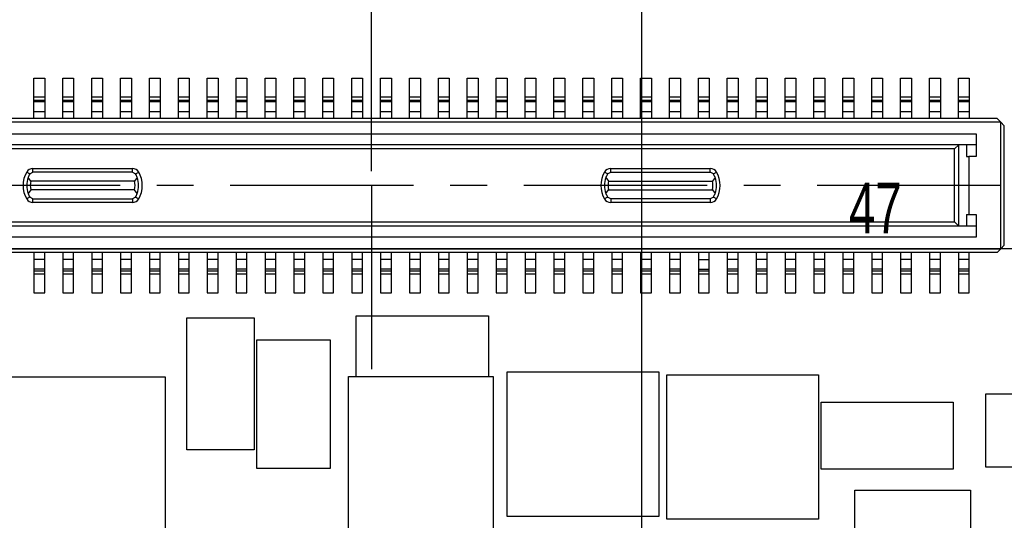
# Model space of a CAD drawing. Extents: x 5 to 415, y 5 to 292.
# Tile 30 of 33: x 200 to 268, y 193 to 227. Entities that reach past the tile are written whole.
import ezdxf
from ezdxf.enums import TextEntityAlignment as Align

# ---------------------------------------------------------------- set-up
doc = ezdxf.new("R2010")
doc.units = 0
doc.linetypes.add('CENTERX2', pattern=[20.32, 12.7, -2.54, 2.54, -2.54])
doc.layers.get('0').update_dxf_attribs({"linetype": 'CONTINUOUS'})
doc.dimstyles.new('SLDDIMSTYLE2', dxfattribs={"dimtxt": 3.5, "dimasz": 3.302, "dimexe": 0, "dimexo": 0.0625, "dimgap": 0.875, "dimtad": 1, "dimlfac": 0.2, "dimrnd": 1e-09, "dimzin": 12, "dimsah": 1, "dimcen": 0.09, "dimazin": 3, "dimtol": 1, "dimtp": 0.025, "dimtm": 0.025, "dimtfac": 1, "dimtofl": 0, "dimtmove": 0, "dimatfit": 3})
doc.dimstyles.new('SLDDIMSTYLE3', dxfattribs={"dimtxt": 3.5, "dimasz": 3.302, "dimexe": 0, "dimexo": 0.0625, "dimgap": 0.875, "dimtad": 1, "dimlfac": 0.2, "dimrnd": 1e-09, "dimzin": 12, "dimsah": 1, "dimcen": 0.09, "dimazin": 3, "dimtfac": 1, "dimtofl": 0, "dimtmove": 0, "dimatfit": 3})
doc.dimstyles.new('SLDDIMSTYLE4', dxfattribs={"dimtxt": 3.5, "dimasz": 3.302, "dimexe": 0, "dimexo": 0.0625, "dimgap": 0.875, "dimtad": 1, "dimlfac": 0.2, "dimrnd": 1e-09, "dimzin": 4, "dimsah": 1, "dimcen": 0.09, "dimazin": 3, "dimtfac": 1, "dimtofl": 0, "dimtmove": 0, "dimatfit": 3})

# ---------------------------------------------------------------- blocks, each defined once
blk = doc.blocks.new('_D_4')
at = {"color": 7, "linetype": 'CONTINUOUS'}
for p, q in [((224.624, 216.933), (224.624, 239.599)), ((243.329, 129.159), (243.329, 239.599)), ((243.329, 238.599), (224.624, 238.599)), ((243.329, 238.599), (270.342, 238.599))]:
    blk.add_line(p, q, dxfattribs=at)
for points in [[(224.624, 238.599), (227.926, 238.091), (227.926, 239.107)], [(243.329, 238.599), (240.027, 239.107), (240.027, 238.091)]]:
    blk.add_solid(points, dxfattribs=at)
at = {"color": 7, "linetype": 'CONTINUOUS', "width": 0.7}
for s, height, p in [('+', 1.75, (263.109, 241.321, 0.5)), ('0.025', 1.75, (264.523, 241.321, 0.5)), ('3.741', 3.5, (250.178, 238.599, 0.5)), ('0.025', 1.75, (264.523, 239.058, 0.5)), ('-', 1.75, (263.428, 239.058, 0.5))]:
    blk.add_text(s, height=height, dxfattribs=at).set_placement(p, align=Align.BOTTOM_LEFT)
blk = doc.blocks.new('_D_5')
at = {"color": 7, "linetype": 'CONTINUOUS'}
blk.add_line((139.329, 211.574), (374.329, 211.574), dxfattribs=at)
for points in [[(139.329, 211.574), (142.631, 211.066), (142.631, 212.082)], [(374.329, 211.574), (371.027, 212.082), (371.027, 211.066)]]:
    blk.add_solid(points, dxfattribs=at)
at = {"color": 7, "linetype": 'CONTINUOUS', "width": 0.7}
blk.add_text('47', height=3.5, dxfattribs=at).set_placement((257.674, 211.574, 185.318), align=Align.BOTTOM_LEFT)
blk = doc.blocks.new('_D_9')
at = {"color": 7, "linetype": 'CONTINUOUS'}
for p, q in [((150.329, 225.683), (150.329, 255.77)), ((363.829, 94.183), (363.829, 255.77)), ((150.329, 254.77), (363.829, 254.77))]:
    blk.add_line(p, q, dxfattribs=at)
for points in [[(150.329, 254.77), (153.631, 254.262), (153.631, 255.278)], [(363.829, 254.77), (360.527, 255.278), (360.527, 254.262)]]:
    blk.add_solid(points, dxfattribs=at)
at = {"color": 7, "linetype": 'CONTINUOUS', "width": 0.7}
blk.add_text('42.70', height=3.5, dxfattribs=at).set_placement((251.813, 254.77, 185.318), align=Align.BOTTOM_LEFT)
blk = doc.blocks.new('_D_10')
at = {"color": 7, "linetype": 'CONTINUOUS'}
for p, q in [((151.329, 224.683), (182.411, 224.683)), ((181.411, 224.683), (181.411, 93.183)), ((362.829, 93.183), (180.411, 93.183))]:
    blk.add_line(p, q, dxfattribs=at)
for points in [[(181.411, 224.683), (180.903, 221.381), (181.919, 221.381)], [(181.411, 93.183), (181.919, 96.485), (180.903, 96.485)]]:
    blk.add_solid(points, dxfattribs=at)
at = {"color": 7, "linetype": 'CONTINUOUS', "width": 0.7}
blk.add_text('26.30', height=3.5, rotation=90, dxfattribs=at).set_placement((181.411, 154.646, 185.318), align=Align.BOTTOM_LEFT)

msp = doc.modelspace()

# ---------------------------------------------------------------- linework, layer by layer
at = {"color": 7, "linetype": 'CONTINUOUS'}
for p, q in [((201.249, 223.358), (201.999, 223.358)), ((201.249, 222.058), (201.249, 223.358)), ((201.999, 223.358), (201.999, 222.058)), ((203.249, 223.358), (203.999, 223.358)), ((203.249, 222.058), (203.249, 223.358)), ((203.999, 223.358), (203.999, 222.058)), ((205.249, 223.358), (205.999, 223.358)), ((205.249, 222.058), (205.249, 223.358)), ((205.999, 223.358), (205.999, 222.058)), ((207.249, 223.358), (207.999, 223.358)), ((207.249, 222.058), (207.249, 223.358)), ((207.999, 223.358), (207.999, 222.058)), ((209.249, 223.358), (209.999, 223.358)), ((209.249, 222.058), (209.249, 223.358)), ((209.999, 223.358), (209.999, 222.058)), ((211.249, 223.358), (211.999, 223.358)), ((211.249, 222.058), (211.249, 223.358)), ((211.999, 223.358), (211.999, 222.058)), ((213.249, 223.358), (213.999, 223.358)), ((213.249, 222.058), (213.249, 223.358)), ((213.999, 223.358), (213.999, 222.058)), ((215.249, 223.358), (215.999, 223.358)), ((215.249, 222.058), (215.249, 223.358)), ((215.999, 223.358), (215.999, 222.058)), ((217.249, 223.358), (217.999, 223.358)), ((217.249, 222.058), (217.249, 223.358)), ((217.999, 223.358), (217.999, 222.058)), ((219.249, 223.358), (219.999, 223.358)), ((219.249, 222.058), (219.249, 223.358)), ((219.999, 223.358), (219.999, 222.058)), ((221.249, 223.358), (221.999, 223.358)), ((221.249, 222.058), (221.249, 223.358)), ((221.999, 223.358), (221.999, 222.058)), ((223.249, 223.358), (223.999, 223.358)), ((223.249, 222.058), (223.249, 223.358)), ((223.999, 223.358), (223.999, 222.058)), ((225.249, 223.358), (225.999, 223.358)), ((225.249, 222.058), (225.249, 223.358)), ((225.999, 223.358), (225.999, 222.058)), ((227.249, 223.358), (227.999, 223.358)), ((227.249, 222.058), (227.249, 223.358)), ((227.999, 223.358), (227.999, 222.058)), ((229.249, 223.358), (229.999, 223.358)), ((229.249, 222.058), (229.249, 223.358)), ((229.999, 223.358), (229.999, 222.058)), ((231.249, 223.358), (231.999, 223.358)), ((231.249, 222.058), (231.249, 223.358)), ((231.999, 223.358), (231.999, 222.058)), ((233.249, 223.358), (233.999, 223.358)), ((233.249, 222.058), (233.249, 223.358)), ((233.999, 223.358), (233.999, 222.058)), ((235.249, 223.358), (235.999, 223.358)), ((235.249, 222.058), (235.249, 223.358)), ((235.999, 223.358), (235.999, 222.058)), ((237.249, 223.358), (237.999, 223.358)), ((237.249, 222.058), (237.249, 223.358)), ((237.999, 223.358), (237.999, 222.058)), ((239.249, 223.358), (239.999, 223.358)), ((239.249, 222.058), (239.249, 223.358)), ((239.999, 223.358), (239.999, 222.058)), ((241.249, 223.358), (241.999, 223.358)), ((241.249, 222.058), (241.249, 223.358)), ((241.999, 223.358), (241.999, 222.058)), ((243.249, 223.358), (243.999, 223.358)), ((243.249, 222.058), (243.249, 223.358)), ((243.999, 223.358), (243.999, 222.058)), ((245.249, 223.358), (245.999, 223.358)), ((245.249, 222.058), (245.249, 223.358)), ((245.999, 223.358), (245.999, 222.058)), ((247.249, 223.358), (247.999, 223.358)), ((247.249, 222.058), (247.249, 223.358)), ((247.999, 223.358), (247.999, 222.058)), ((249.249, 223.358), (249.999, 223.358)), ((249.249, 222.058), (249.249, 223.358)), ((249.999, 223.358), (249.999, 222.058)), ((251.249, 223.358), (251.999, 223.358)), ((251.249, 222.058), (251.249, 223.358)), ((251.999, 223.358), (251.999, 222.058)), ((253.249, 223.358), (253.999, 223.358)), ((253.249, 222.058), (253.249, 223.358)), ((253.999, 223.358), (253.999, 222.058)), ((255.249, 223.358), (255.999, 223.358)), ((255.249, 222.058), (255.249, 223.358)), ((255.999, 223.358), (255.999, 222.058)), ((257.249, 223.358), (257.999, 223.358)), ((257.249, 222.058), (257.249, 223.358)), ((257.999, 223.358), (257.999, 222.058)), ((259.249, 223.358), (259.999, 223.358)), ((259.249, 222.058), (259.249, 223.358)), ((259.999, 223.358), (259.999, 222.058)), ((261.249, 223.358), (261.999, 223.358)), ((261.249, 222.058), (261.249, 223.358)), ((261.999, 223.358), (261.999, 222.058)), ((263.249, 223.358), (263.999, 223.358)), ((263.249, 222.058), (263.249, 223.358)), ((263.999, 223.358), (263.999, 222.058)), ((265.249, 223.358), (265.999, 223.358)), ((265.249, 222.058), (265.249, 223.358)), ((265.999, 223.358), (265.999, 222.058)), ((201.249, 222.058), (201.999, 222.058)), ((201.249, 221.838), (201.249, 222.058)), ((201.249, 221.838), (201.999, 221.838)), ((201.249, 221.72), (201.249, 221.838)), ((201.249, 221.058), (201.249, 221.72)), ((201.999, 221.72), (201.249, 221.72)), ((201.999, 222.058), (201.999, 221.838)), ((201.999, 221.838), (201.999, 221.72)), ((201.999, 221.72), (201.999, 221.058)), ((203.249, 222.058), (203.999, 222.058)), ((203.249, 221.838), (203.249, 222.058)), ((203.249, 221.838), (203.999, 221.838)), ((203.249, 221.72), (203.249, 221.838)), ((203.999, 221.72), (203.249, 221.72)), ((203.249, 221.058), (203.249, 221.72)), ((203.999, 222.058), (203.999, 221.838)), ((203.999, 221.838), (203.999, 221.72)), ((203.999, 221.72), (203.999, 221.058)), ((205.249, 222.058), (205.999, 222.058)), ((205.249, 221.838), (205.249, 222.058)), ((205.249, 221.838), (205.999, 221.838)), ((205.249, 221.72), (205.249, 221.838)), ((205.249, 221.058), (205.249, 221.72)), ((205.999, 221.72), (205.249, 221.72)), ((205.999, 222.058), (205.999, 221.838)), ((205.999, 221.838), (205.999, 221.72)), ((205.999, 221.72), (205.999, 221.058)), ((207.249, 222.058), (207.999, 222.058)), ((207.249, 221.838), (207.249, 222.058)), ((207.249, 221.838), (207.999, 221.838)), ((207.249, 221.72), (207.249, 221.838)), ((207.999, 221.72), (207.249, 221.72)), ((207.249, 221.058), (207.249, 221.72)), ((207.999, 222.058), (207.999, 221.838)), ((207.999, 221.838), (207.999, 221.72)), ((207.999, 221.72), (207.999, 221.058)), ((209.249, 222.058), (209.999, 222.058)), ((209.249, 221.838), (209.249, 222.058)), ((209.249, 221.838), (209.999, 221.838)), ((209.249, 221.72), (209.249, 221.838)), ((209.999, 221.72), (209.249, 221.72)), ((209.249, 221.058), (209.249, 221.72)), ((209.999, 222.058), (209.999, 221.838)), ((209.999, 221.838), (209.999, 221.72)), ((209.999, 221.72), (209.999, 221.058)), ((211.249, 222.058), (211.999, 222.058)), ((211.249, 221.838), (211.249, 222.058)), ((211.249, 221.838), (211.999, 221.838)), ((211.249, 221.72), (211.249, 221.838)), ((211.249, 221.058), (211.249, 221.72)), ((211.999, 221.72), (211.249, 221.72)), ((211.999, 222.058), (211.999, 221.838)), ((211.999, 221.838), (211.999, 221.72)), ((211.999, 221.72), (211.999, 221.058)), ((213.249, 222.058), (213.999, 222.058)), ((213.249, 221.838), (213.249, 222.058)), ((213.249, 221.838), (213.999, 221.838)), ((213.249, 221.72), (213.249, 221.838)), ((213.999, 221.72), (213.249, 221.72)), ((213.249, 221.058), (213.249, 221.72)), ((213.999, 222.058), (213.999, 221.838)), ((213.999, 221.838), (213.999, 221.72)), ((213.999, 221.72), (213.999, 221.058)), ((215.249, 222.058), (215.999, 222.058)), ((215.249, 221.838), (215.249, 222.058)), ((215.249, 221.838), (215.999, 221.838)), ((215.249, 221.72), (215.249, 221.838)), ((215.249, 221.058), (215.249, 221.72)), ((215.999, 221.72), (215.249, 221.72)), ((215.999, 222.058), (215.999, 221.838)), ((215.999, 221.838), (215.999, 221.72)), ((215.999, 221.72), (215.999, 221.058)), ((217.249, 222.058), (217.999, 222.058)), ((217.249, 221.838), (217.249, 222.058)), ((217.249, 221.838), (217.999, 221.838)), ((217.249, 221.72), (217.249, 221.838)), ((217.999, 221.72), (217.249, 221.72)), ((217.249, 221.058), (217.249, 221.72)), ((217.999, 222.058), (217.999, 221.838)), ((217.999, 221.838), (217.999, 221.72)), ((217.999, 221.72), (217.999, 221.058)), ((219.249, 222.058), (219.999, 222.058)), ((219.249, 221.838), (219.249, 222.058)), ((219.249, 221.838), (219.999, 221.838)), ((219.249, 221.72), (219.249, 221.838)), ((219.249, 221.058), (219.249, 221.72)), ((219.999, 221.72), (219.249, 221.72)), ((219.999, 222.058), (219.999, 221.838)), ((219.999, 221.838), (219.999, 221.72)), ((219.999, 221.72), (219.999, 221.058)), ((221.249, 222.058), (221.999, 222.058)), ((221.249, 221.838), (221.249, 222.058)), ((221.249, 221.838), (221.999, 221.838)), ((221.249, 221.72), (221.249, 221.838)), ((221.249, 221.058), (221.249, 221.72)), ((221.999, 221.72), (221.249, 221.72)), ((221.999, 222.058), (221.999, 221.838)), ((221.999, 221.838), (221.999, 221.72)), ((221.999, 221.72), (221.999, 221.058)), ((223.249, 222.058), (223.999, 222.058)), ((223.249, 221.838), (223.249, 222.058)), ((223.249, 221.838), (223.999, 221.838)), ((223.249, 221.72), (223.249, 221.838)), ((223.249, 221.058), (223.249, 221.72)), ((223.999, 221.72), (223.249, 221.72)), ((223.999, 222.058), (223.999, 221.838)), ((223.999, 221.838), (223.999, 221.72)), ((223.999, 221.72), (223.999, 221.058)), ((225.249, 222.058), (225.999, 222.058)), ((225.249, 221.838), (225.249, 222.058)), ((225.249, 221.838), (225.999, 221.838)), ((225.249, 221.72), (225.249, 221.838)), ((225.249, 221.058), (225.249, 221.72)), ((225.999, 221.72), (225.249, 221.72)), ((225.999, 222.058), (225.999, 221.838)), ((225.999, 221.838), (225.999, 221.72)), ((225.999, 221.72), (225.999, 221.058)), ((227.249, 222.058), (227.999, 222.058)), ((227.249, 221.838), (227.249, 222.058)), ((227.249, 221.838), (227.999, 221.838)), ((227.249, 221.72), (227.249, 221.838)), ((227.249, 221.058), (227.249, 221.72)), ((227.999, 221.72), (227.249, 221.72)), ((227.999, 222.058), (227.999, 221.838)), ((227.999, 221.838), (227.999, 221.72)), ((227.999, 221.72), (227.999, 221.058)), ((229.249, 222.058), (229.999, 222.058)), ((229.249, 221.838), (229.249, 222.058)), ((229.249, 221.838), (229.999, 221.838)), ((229.249, 221.72), (229.249, 221.838)), ((229.999, 221.72), (229.249, 221.72)), ((229.249, 221.058), (229.249, 221.72)), ((229.999, 222.058), (229.999, 221.838)), ((229.999, 221.838), (229.999, 221.72)), ((229.999, 221.72), (229.999, 221.058)), ((231.249, 222.058), (231.999, 222.058)), ((231.249, 221.838), (231.249, 222.058)), ((231.249, 221.838), (231.999, 221.838)), ((231.249, 221.72), (231.249, 221.838)), ((231.249, 221.058), (231.249, 221.72)), ((231.999, 221.72), (231.249, 221.72)), ((231.999, 222.058), (231.999, 221.838)), ((231.999, 221.838), (231.999, 221.72)), ((231.999, 221.72), (231.999, 221.058)), ((233.249, 222.058), (233.999, 222.058)), ((233.249, 221.838), (233.249, 222.058)), ((233.249, 221.838), (233.999, 221.838)), ((233.249, 221.72), (233.249, 221.838)), ((233.249, 221.058), (233.249, 221.72)), ((233.999, 221.72), (233.249, 221.72)), ((233.999, 222.058), (233.999, 221.838)), ((233.999, 221.838), (233.999, 221.72)), ((233.999, 221.72), (233.999, 221.058)), ((235.249, 222.058), (235.999, 222.058)), ((235.249, 221.838), (235.249, 222.058)), ((235.249, 221.838), (235.999, 221.838)), ((235.249, 221.72), (235.249, 221.838)), ((235.249, 221.058), (235.249, 221.72)), ((235.999, 221.72), (235.249, 221.72)), ((235.999, 222.058), (235.999, 221.838)), ((235.999, 221.838), (235.999, 221.72)), ((235.999, 221.72), (235.999, 221.058)), ((237.249, 222.058), (237.999, 222.058)), ((237.249, 221.838), (237.249, 222.058)), ((237.249, 221.838), (237.999, 221.838)), ((237.249, 221.72), (237.249, 221.838)), ((237.999, 221.72), (237.249, 221.72)), ((237.249, 221.058), (237.249, 221.72)), ((237.999, 222.058), (237.999, 221.838)), ((237.999, 221.838), (237.999, 221.72)), ((237.999, 221.72), (237.999, 221.058)), ((239.249, 222.058), (239.999, 222.058)), ((239.249, 221.838), (239.249, 222.058)), ((239.249, 221.838), (239.999, 221.838)), ((239.249, 221.72), (239.249, 221.838)), ((239.999, 221.72), (239.249, 221.72)), ((239.249, 221.058), (239.249, 221.72)), ((239.999, 222.058), (239.999, 221.838)), ((239.999, 221.838), (239.999, 221.72)), ((239.999, 221.72), (239.999, 221.058)), ((241.249, 222.058), (241.999, 222.058)), ((241.249, 221.838), (241.249, 222.058)), ((241.249, 221.838), (241.999, 221.838)), ((241.249, 221.72), (241.249, 221.838)), ((241.999, 221.72), (241.249, 221.72)), ((241.249, 221.058), (241.249, 221.72)), ((241.999, 222.058), (241.999, 221.838)), ((241.999, 221.838), (241.999, 221.72)), ((241.999, 221.72), (241.999, 221.058)), ((243.249, 222.058), (243.999, 222.058)), ((243.249, 221.838), (243.249, 222.058)), ((243.249, 221.838), (243.999, 221.838)), ((243.249, 221.72), (243.249, 221.838)), ((243.999, 221.72), (243.249, 221.72)), ((243.249, 221.058), (243.249, 221.72)), ((243.999, 222.058), (243.999, 221.838)), ((243.999, 221.838), (243.999, 221.72)), ((243.999, 221.72), (243.999, 221.058)), ((245.249, 222.058), (245.999, 222.058)), ((245.249, 221.838), (245.249, 222.058)), ((245.249, 221.838), (245.999, 221.838)), ((245.249, 221.72), (245.249, 221.838)), ((245.999, 221.72), (245.249, 221.72)), ((245.249, 221.058), (245.249, 221.72)), ((245.999, 222.058), (245.999, 221.838)), ((245.999, 221.838), (245.999, 221.72)), ((245.999, 221.72), (245.999, 221.058)), ((247.249, 222.058), (247.999, 222.058)), ((247.249, 221.838), (247.249, 222.058)), ((247.249, 221.838), (247.999, 221.838)), ((247.249, 221.72), (247.249, 221.838)), ((247.999, 221.72), (247.249, 221.72)), ((247.249, 221.058), (247.249, 221.72)), ((247.999, 222.058), (247.999, 221.838)), ((247.999, 221.838), (247.999, 221.72)), ((247.999, 221.72), (247.999, 221.058)), ((249.249, 222.058), (249.999, 222.058)), ((249.249, 221.838), (249.249, 222.058)), ((249.249, 221.838), (249.999, 221.838)), ((249.249, 221.72), (249.249, 221.838)), ((249.999, 221.72), (249.249, 221.72)), ((249.249, 221.058), (249.249, 221.72)), ((249.999, 222.058), (249.999, 221.838)), ((249.999, 221.838), (249.999, 221.72)), ((249.999, 221.72), (249.999, 221.058)), ((251.249, 222.058), (251.999, 222.058)), ((251.249, 221.838), (251.249, 222.058)), ((251.249, 221.838), (251.999, 221.838)), ((251.249, 221.72), (251.249, 221.838)), ((251.999, 221.72), (251.249, 221.72)), ((251.249, 221.058), (251.249, 221.72)), ((251.999, 222.058), (251.999, 221.838)), ((251.999, 221.838), (251.999, 221.72)), ((251.999, 221.72), (251.999, 221.058)), ((253.249, 222.058), (253.999, 222.058)), ((253.249, 221.838), (253.249, 222.058)), ((253.249, 221.838), (253.999, 221.838)), ((253.249, 221.72), (253.249, 221.838)), ((253.999, 221.72), (253.249, 221.72)), ((253.249, 221.058), (253.249, 221.72)), ((253.999, 222.058), (253.999, 221.838)), ((253.999, 221.838), (253.999, 221.72)), ((253.999, 221.72), (253.999, 221.058)), ((255.249, 222.058), (255.999, 222.058)), ((255.249, 221.838), (255.249, 222.058)), ((255.249, 221.838), (255.999, 221.838)), ((255.249, 221.72), (255.249, 221.838)), ((255.999, 221.72), (255.249, 221.72)), ((255.249, 221.058), (255.249, 221.72)), ((255.999, 222.058), (255.999, 221.838)), ((255.999, 221.838), (255.999, 221.72)), ((255.999, 221.72), (255.999, 221.058)), ((257.249, 222.058), (257.999, 222.058)), ((257.249, 221.838), (257.249, 222.058)), ((257.249, 221.838), (257.999, 221.838)), ((257.249, 221.72), (257.249, 221.838)), ((257.999, 221.72), (257.249, 221.72)), ((257.249, 221.058), (257.249, 221.72)), ((257.999, 222.058), (257.999, 221.838)), ((257.999, 221.838), (257.999, 221.72)), ((257.999, 221.72), (257.999, 221.058)), ((259.249, 222.058), (259.999, 222.058)), ((259.249, 221.838), (259.249, 222.058)), ((259.249, 221.838), (259.999, 221.838)), ((259.249, 221.72), (259.249, 221.838)), ((259.249, 221.058), (259.249, 221.72)), ((259.999, 221.72), (259.249, 221.72)), ((259.999, 222.058), (259.999, 221.838)), ((259.999, 221.838), (259.999, 221.72)), ((259.999, 221.72), (259.999, 221.058)), ((261.249, 222.058), (261.999, 222.058)), ((261.249, 221.838), (261.249, 222.058)), ((261.249, 221.838), (261.999, 221.838)), ((261.249, 221.72), (261.249, 221.838)), ((261.999, 221.72), (261.249, 221.72)), ((261.249, 221.058), (261.249, 221.72)), ((261.999, 222.058), (261.999, 221.838)), ((261.999, 221.838), (261.999, 221.72)), ((261.999, 221.72), (261.999, 221.058)), ((263.249, 222.058), (263.999, 222.058)), ((263.249, 221.838), (263.249, 222.058)), ((263.249, 221.838), (263.999, 221.838)), ((263.249, 221.72), (263.249, 221.838)), ((263.999, 221.72), (263.249, 221.72)), ((263.249, 221.058), (263.249, 221.72)), ((263.999, 222.058), (263.999, 221.838)), ((263.999, 221.838), (263.999, 221.72)), ((263.999, 221.72), (263.999, 221.058)), ((265.249, 222.058), (265.999, 222.058)), ((265.249, 221.838), (265.249, 222.058)), ((265.249, 221.838), (265.999, 221.838)), ((265.249, 221.72), (265.249, 221.838)), ((265.999, 221.72), (265.249, 221.72)), ((265.249, 221.058), (265.249, 221.72)), ((265.999, 222.058), (265.999, 221.838)), ((265.999, 221.838), (265.999, 221.72)), ((265.999, 221.72), (265.999, 221.058)), ((201.249, 220.558), (201.249, 221.058)), ((201.249, 221.058), (201.999, 221.058)), ((201.999, 221.058), (201.999, 220.558)), ((203.249, 221.058), (203.999, 221.058)), ((203.249, 220.558), (203.249, 221.058)), ((203.999, 221.058), (203.999, 220.558)), ((205.249, 221.058), (205.999, 221.058)), ((205.249, 220.558), (205.249, 221.058)), ((205.999, 221.058), (205.999, 220.558)), ((207.249, 221.058), (207.999, 221.058)), ((207.249, 220.558), (207.249, 221.058)), ((207.999, 221.058), (207.999, 220.558)), ((209.249, 221.058), (209.999, 221.058)), ((209.249, 220.558), (209.249, 221.058)), ((209.999, 221.058), (209.999, 220.558)), ((211.249, 221.058), (211.999, 221.058)), ((211.249, 220.558), (211.249, 221.058)), ((211.999, 221.058), (211.999, 220.558)), ((213.249, 221.058), (213.999, 221.058)), ((213.249, 220.558), (213.249, 221.058)), ((213.999, 221.058), (213.999, 220.558)), ((215.249, 221.058), (215.999, 221.058)), ((215.249, 220.558), (215.249, 221.058)), ((215.999, 221.058), (215.999, 220.558)), ((217.249, 220.558), (217.249, 221.058)), ((217.249, 221.058), (217.999, 221.058)), ((217.999, 221.058), (217.999, 220.558)), ((219.249, 221.058), (219.999, 221.058)), ((219.249, 220.558), (219.249, 221.058)), ((219.999, 221.058), (219.999, 220.558)), ((221.249, 221.058), (221.999, 221.058)), ((221.249, 220.558), (221.249, 221.058)), ((221.999, 221.058), (221.999, 220.558)), ((223.249, 221.058), (223.999, 221.058)), ((223.249, 220.558), (223.249, 221.058)), ((223.999, 221.058), (223.999, 220.558)), ((225.249, 221.058), (225.999, 221.058)), ((225.249, 220.558), (225.249, 221.058)), ((225.999, 221.058), (225.999, 220.558)), ((227.249, 221.058), (227.999, 221.058)), ((227.249, 220.558), (227.249, 221.058)), ((227.999, 221.058), (227.999, 220.558)), ((229.249, 221.058), (229.999, 221.058)), ((229.249, 220.558), (229.249, 221.058)), ((229.999, 221.058), (229.999, 220.558)), ((231.249, 220.558), (231.249, 221.058)), ((231.249, 221.058), (231.999, 221.058)), ((231.999, 221.058), (231.999, 220.558)), ((233.249, 221.058), (233.999, 221.058)), ((233.249, 220.558), (233.249, 221.058)), ((233.999, 221.058), (233.999, 220.558)), ((235.249, 221.058), (235.999, 221.058)), ((235.249, 220.558), (235.249, 221.058)), ((235.999, 221.058), (235.999, 220.558)), ((237.249, 221.058), (237.999, 221.058)), ((237.249, 220.558), (237.249, 221.058)), ((237.999, 221.058), (237.999, 220.558)), ((239.249, 221.058), (239.999, 221.058)), ((239.249, 220.558), (239.249, 221.058)), ((239.999, 221.058), (239.999, 220.558)), ((241.249, 221.058), (241.999, 221.058)), ((241.249, 220.558), (241.249, 221.058)), ((241.999, 221.058), (241.999, 220.558)), ((243.249, 221.058), (243.999, 221.058)), ((243.249, 220.558), (243.249, 221.058)), ((243.999, 221.058), (243.999, 220.558)), ((245.249, 221.058), (245.999, 221.058)), ((245.249, 220.558), (245.249, 221.058)), ((245.999, 221.058), (245.999, 220.558)), ((247.249, 221.058), (247.999, 221.058)), ((247.249, 220.558), (247.249, 221.058)), ((247.999, 221.058), (247.999, 220.558)), ((249.249, 221.058), (249.999, 221.058)), ((249.249, 220.558), (249.249, 221.058)), ((249.999, 221.058), (249.999, 220.558)), ((251.249, 221.058), (251.999, 221.058)), ((251.249, 220.558), (251.249, 221.058)), ((251.999, 221.058), (251.999, 220.558)), ((253.249, 221.058), (253.999, 221.058)), ((253.249, 220.558), (253.249, 221.058)), ((253.999, 221.058), (253.999, 220.558)), ((255.249, 221.058), (255.999, 221.058)), ((255.249, 220.558), (255.249, 221.058)), ((255.999, 221.058), (255.999, 220.558)), ((257.249, 221.058), (257.999, 221.058)), ((257.249, 220.558), (257.249, 221.058)), ((257.999, 221.058), (257.999, 220.558)), ((259.249, 221.058), (259.999, 221.058)), ((259.249, 220.558), (259.249, 221.058)), ((259.999, 221.058), (259.999, 220.558)), ((261.249, 221.058), (261.999, 221.058)), ((261.249, 220.558), (261.249, 221.058)), ((261.999, 221.058), (261.999, 220.558)), ((263.249, 221.058), (263.999, 221.058)), ((263.249, 220.558), (263.249, 221.058)), ((263.999, 221.058), (263.999, 220.558)), ((265.249, 221.058), (265.999, 221.058)), ((265.249, 220.558), (265.249, 221.058)), ((265.999, 221.058), (265.999, 220.558)), ((268.174, 220.308), (181.074, 220.308)), ((267.924, 220.558), (181.324, 220.558)), ((267.924, 220.558), (268.174, 220.308)), ((268.174, 211.558), (268.174, 220.308)), ((268.174, 220.308), (268.424, 220.058)), ((182.774, 219.508), (266.474, 219.508)), ((266.474, 219.508), (266.474, 217.933)), ((268.424, 211.808), (268.424, 220.058)), ((182.774, 218.758), (266.474, 218.758)), ((264.972, 218.458), (184.276, 218.458)), ((265.268, 218.754), (264.972, 218.458)), ((264.972, 213.408), (264.972, 218.458)), ((265.277, 218.758), (265.268, 218.754)), ((265.268, 213.113), (265.268, 218.754)), ((265.8, 218.758), (265.8, 217.933)), ((265.8, 217.933), (265.974, 217.933)), ((265.974, 217.933), (265.974, 213.933)), ((266.474, 217.933), (265.974, 217.933)), ((200.964, 216.733), (201.18, 216.858)), ((201.18, 216.858), (201.18, 217.108)), ((201.18, 217.108), (208.068, 217.108)), ((208.068, 216.858), (201.18, 216.858)), ((208.068, 216.858), (208.068, 217.108)), ((208.068, 216.858), (208.285, 216.733)), ((240.964, 216.733), (241.18, 216.858)), ((241.18, 216.858), (241.18, 217.108)), ((241.18, 217.108), (248.068, 217.108)), ((241.18, 216.858), (248.068, 216.858)), ((248.068, 216.858), (248.068, 217.108)), ((248.285, 216.733), (248.068, 216.858)), ((201.033, 216.233), (200.847, 216.483)), ((208.215, 216.233), (201.033, 216.233)), ((208.402, 216.483), (208.215, 216.233)), ((240.847, 216.483), (241.033, 216.233)), ((241.033, 216.233), (248.215, 216.233)), ((248.402, 216.483), (248.215, 216.233)), ((201.033, 215.633), (200.847, 215.383)), ((208.215, 215.633), (201.033, 215.633)), ((208.402, 215.383), (208.215, 215.633)), ((240.847, 215.383), (241.033, 215.633)), ((241.033, 215.633), (248.215, 215.633)), ((248.215, 215.633), (248.402, 215.383)), ((201.18, 215.008), (200.964, 215.133)), ((201.18, 215.008), (208.068, 215.008)), ((201.18, 214.758), (201.18, 215.008)), ((208.068, 214.758), (201.18, 214.758)), ((208.285, 215.133), (208.068, 215.008)), ((208.068, 215.008), (208.068, 214.758)), ((241.18, 215.008), (240.964, 215.133)), ((248.068, 215.008), (241.18, 215.008)), ((241.18, 215.008), (241.18, 214.758)), ((248.068, 214.758), (241.18, 214.758)), ((248.285, 215.133), (248.068, 215.008)), ((248.068, 215.008), (248.068, 214.758)), ((184.276, 213.408), (264.972, 213.408)), ((264.972, 213.408), (265.268, 213.113)), ((265.8, 213.933), (265.974, 213.933)), ((265.8, 213.933), (265.8, 213.108)), ((265.974, 213.933), (266.474, 213.933)), ((266.474, 213.933), (266.474, 212.358)), ((266.474, 213.108), (182.774, 213.108)), ((265.268, 213.113), (265.277, 213.108)), ((266.474, 212.358), (182.774, 212.358)), ((181.074, 211.558), (268.174, 211.558)), ((267.924, 211.308), (181.324, 211.308)), ((201.249, 211.308), (201.249, 210.808)), ((201.999, 210.808), (201.999, 211.308)), ((203.249, 211.308), (203.249, 210.808)), ((203.999, 210.808), (203.999, 211.308)), ((205.249, 211.308), (205.249, 210.808)), ((205.999, 210.808), (205.999, 211.308)), ((207.249, 211.308), (207.249, 210.808)), ((207.999, 210.808), (207.999, 211.308)), ((209.249, 211.308), (209.249, 210.808)), ((209.999, 210.808), (209.999, 211.308)), ((211.249, 211.308), (211.249, 210.808)), ((211.999, 210.808), (211.999, 211.308)), ((213.249, 211.308), (213.249, 210.808)), ((213.999, 210.808), (213.999, 211.308)), ((215.249, 211.308), (215.249, 210.808)), ((215.999, 210.808), (215.999, 211.308)), ((217.249, 211.308), (217.249, 210.808)), ((217.999, 210.808), (217.999, 211.308)), ((219.249, 211.308), (219.249, 210.808)), ((219.999, 210.808), (219.999, 211.308)), ((221.249, 211.308), (221.249, 210.808)), ((221.999, 210.808), (221.999, 211.308)), ((223.249, 211.308), (223.249, 210.808)), ((223.999, 210.808), (223.999, 211.308)), ((225.249, 211.308), (225.249, 210.808)), ((225.999, 210.808), (225.999, 211.308)), ((227.249, 211.308), (227.249, 210.808)), ((227.999, 210.808), (227.999, 211.308)), ((229.249, 211.308), (229.249, 210.808)), ((229.999, 210.808), (229.999, 211.308)), ((231.249, 211.308), (231.249, 210.808)), ((231.999, 210.808), (231.999, 211.308)), ((233.249, 211.308), (233.249, 210.808)), ((233.999, 210.808), (233.999, 211.308)), ((235.249, 211.308), (235.249, 210.808)), ((235.999, 210.808), (235.999, 211.308)), ((237.249, 211.308), (237.249, 210.808)), ((237.999, 210.808), (237.999, 211.308)), ((239.249, 211.308), (239.249, 210.808)), ((239.999, 210.808), (239.999, 211.308)), ((241.249, 211.308), (241.249, 210.808)), ((241.999, 210.808), (241.999, 211.308)), ((243.249, 211.308), (243.249, 210.808)), ((243.999, 210.808), (243.999, 211.308)), ((245.249, 211.308), (245.249, 210.808)), ((245.999, 210.808), (245.999, 211.308)), ((247.249, 211.308), (247.249, 210.808)), ((247.999, 210.808), (247.999, 211.308)), ((249.249, 211.308), (249.249, 210.808)), ((249.999, 210.808), (249.999, 211.308)), ((251.249, 211.308), (251.249, 210.808)), ((251.999, 210.808), (251.999, 211.308)), ((253.249, 211.308), (253.249, 210.808)), ((253.999, 210.808), (253.999, 211.308)), ((255.249, 211.308), (255.249, 210.808)), ((255.999, 210.808), (255.999, 211.308)), ((257.249, 211.308), (257.249, 210.808)), ((257.999, 210.808), (257.999, 211.308)), ((259.249, 211.308), (259.249, 210.808)), ((259.999, 210.808), (259.999, 211.308)), ((261.249, 211.308), (261.249, 210.808)), ((261.999, 210.808), (261.999, 211.308)), ((263.249, 211.308), (263.249, 210.808)), ((263.999, 210.808), (263.999, 211.308)), ((265.249, 211.308), (265.249, 210.808)), ((265.999, 210.808), (265.999, 211.308)), ((267.924, 211.308), (268.174, 211.558)), ((268.174, 211.558), (268.424, 211.808)), ((201.249, 210.808), (201.249, 210.147)), ((201.999, 210.808), (201.249, 210.808)), ((201.999, 210.147), (201.999, 210.808)), ((203.999, 210.808), (203.249, 210.808)), ((203.249, 210.808), (203.249, 210.147)), ((203.999, 210.147), (203.999, 210.808)), ((205.999, 210.808), (205.249, 210.808)), ((205.249, 210.808), (205.249, 210.147)), ((205.999, 210.147), (205.999, 210.808)), ((207.249, 210.808), (207.249, 210.147)), ((207.999, 210.808), (207.249, 210.808)), ((207.999, 210.147), (207.999, 210.808)), ((209.249, 210.808), (209.249, 210.147)), ((209.999, 210.808), (209.249, 210.808)), ((209.999, 210.147), (209.999, 210.808)), ((211.999, 210.808), (211.249, 210.808)), ((211.249, 210.808), (211.249, 210.147)), ((211.999, 210.147), (211.999, 210.808)), ((213.999, 210.808), (213.249, 210.808)), ((213.249, 210.808), (213.249, 210.147)), ((213.999, 210.147), (213.999, 210.808)), ((215.999, 210.808), (215.249, 210.808)), ((215.249, 210.808), (215.249, 210.147)), ((215.999, 210.147), (215.999, 210.808)), ((217.999, 210.808), (217.249, 210.808)), ((217.249, 210.808), (217.249, 210.147)), ((217.999, 210.147), (217.999, 210.808)), ((219.249, 210.808), (219.249, 210.147)), ((219.999, 210.808), (219.249, 210.808)), ((219.999, 210.147), (219.999, 210.808)), ((221.999, 210.808), (221.249, 210.808)), ((221.249, 210.808), (221.249, 210.147)), ((221.999, 210.147), (221.999, 210.808)), ((223.249, 210.808), (223.249, 210.147)), ((223.999, 210.808), (223.249, 210.808)), ((223.999, 210.147), (223.999, 210.808)), ((225.249, 210.808), (225.249, 210.147)), ((225.999, 210.808), (225.249, 210.808)), ((225.999, 210.147), (225.999, 210.808)), ((227.999, 210.808), (227.249, 210.808)), ((227.249, 210.808), (227.249, 210.147)), ((227.999, 210.147), (227.999, 210.808)), ((229.999, 210.808), (229.249, 210.808)), ((229.249, 210.808), (229.249, 210.147)), ((229.999, 210.147), (229.999, 210.808)), ((231.249, 210.808), (231.249, 210.147)), ((231.999, 210.808), (231.249, 210.808)), ((231.999, 210.147), (231.999, 210.808)), ((233.999, 210.808), (233.249, 210.808)), ((233.249, 210.808), (233.249, 210.147)), ((233.999, 210.147), (233.999, 210.808)), ((235.249, 210.808), (235.249, 210.147)), ((235.999, 210.808), (235.249, 210.808)), ((235.999, 210.147), (235.999, 210.808)), ((237.999, 210.808), (237.249, 210.808)), ((237.249, 210.808), (237.249, 210.147)), ((237.999, 210.147), (237.999, 210.808)), ((239.249, 210.808), (239.249, 210.147)), ((239.999, 210.808), (239.249, 210.808)), ((239.999, 210.147), (239.999, 210.808)), ((241.249, 210.808), (241.249, 210.147)), ((241.999, 210.808), (241.249, 210.808)), ((241.999, 210.147), (241.999, 210.808)), ((243.249, 210.808), (243.249, 210.147)), ((243.999, 210.808), (243.249, 210.808)), ((243.999, 210.147), (243.999, 210.808)), ((245.999, 210.808), (245.249, 210.808)), ((245.249, 210.808), (245.249, 210.147)), ((245.999, 210.147), (245.999, 210.808)), ((247.249, 210.808), (247.249, 210.147)), ((247.249, 210.808), (247.999, 210.808)), ((247.999, 210.147), (247.999, 210.808)), ((249.999, 210.808), (249.249, 210.808)), ((249.249, 210.808), (249.249, 210.147)), ((249.999, 210.147), (249.999, 210.808)), ((251.999, 210.808), (251.249, 210.808)), ((251.249, 210.808), (251.249, 210.147)), ((251.999, 210.147), (251.999, 210.808)), ((253.249, 210.808), (253.249, 210.147)), ((253.999, 210.808), (253.249, 210.808)), ((253.999, 210.147), (253.999, 210.808)), ((255.249, 210.808), (255.249, 210.147)), ((255.999, 210.808), (255.249, 210.808)), ((255.999, 210.147), (255.999, 210.808)), ((257.999, 210.808), (257.249, 210.808)), ((257.249, 210.808), (257.249, 210.147)), ((257.999, 210.147), (257.999, 210.808)), ((259.249, 210.808), (259.249, 210.147)), ((259.999, 210.808), (259.249, 210.808)), ((259.999, 210.147), (259.999, 210.808)), ((261.249, 210.808), (261.249, 210.147)), ((261.999, 210.808), (261.249, 210.808)), ((261.999, 210.147), (261.999, 210.808)), ((263.999, 210.808), (263.249, 210.808)), ((263.249, 210.808), (263.249, 210.147)), ((263.999, 210.147), (263.999, 210.808)), ((265.249, 210.808), (265.249, 210.147)), ((265.999, 210.808), (265.249, 210.808)), ((265.999, 210.147), (265.999, 210.808)), ((201.999, 210.147), (201.249, 210.147)), ((201.249, 210.147), (201.249, 210.029)), ((201.249, 210.029), (201.999, 210.029)), ((201.249, 210.029), (201.249, 209.808)), ((201.999, 210.029), (201.999, 210.147)), ((201.999, 209.808), (201.999, 210.029)), ((203.999, 210.147), (203.249, 210.147)), ((203.249, 210.147), (203.249, 210.029)), ((203.249, 210.029), (203.999, 210.029)), ((203.249, 210.029), (203.249, 209.808)), ((203.999, 210.029), (203.999, 210.147)), ((203.999, 209.808), (203.999, 210.029)), ((205.999, 210.147), (205.249, 210.147)), ((205.249, 210.147), (205.249, 210.029)), ((205.249, 210.029), (205.999, 210.029)), ((205.249, 210.029), (205.249, 209.808)), ((205.999, 210.029), (205.999, 210.147)), ((205.999, 209.808), (205.999, 210.029)), ((207.999, 210.147), (207.249, 210.147)), ((207.249, 210.147), (207.249, 210.029)), ((207.249, 210.029), (207.999, 210.029)), ((207.249, 210.029), (207.249, 209.808)), ((207.999, 210.029), (207.999, 210.147)), ((207.999, 209.808), (207.999, 210.029)), ((209.999, 210.147), (209.249, 210.147)), ((209.249, 210.147), (209.249, 210.029)), ((209.249, 210.029), (209.999, 210.029)), ((209.249, 210.029), (209.249, 209.808)), ((209.999, 210.029), (209.999, 210.147)), ((209.999, 209.808), (209.999, 210.029)), ((211.999, 210.147), (211.249, 210.147)), ((211.249, 210.147), (211.249, 210.029)), ((211.249, 210.029), (211.999, 210.029)), ((211.249, 210.029), (211.249, 209.808)), ((211.999, 210.029), (211.999, 210.147)), ((211.999, 209.808), (211.999, 210.029)), ((213.999, 210.147), (213.249, 210.147)), ((213.249, 210.147), (213.249, 210.029)), ((213.249, 210.029), (213.999, 210.029)), ((213.249, 210.029), (213.249, 209.808)), ((213.999, 210.029), (213.999, 210.147)), ((213.999, 209.808), (213.999, 210.029)), ((215.999, 210.147), (215.249, 210.147)), ((215.249, 210.147), (215.249, 210.029)), ((215.249, 210.029), (215.999, 210.029)), ((215.249, 210.029), (215.249, 209.808)), ((215.999, 210.029), (215.999, 210.147)), ((215.999, 209.808), (215.999, 210.029)), ((217.999, 210.147), (217.249, 210.147)), ((217.249, 210.147), (217.249, 210.029)), ((217.249, 210.029), (217.999, 210.029)), ((217.249, 210.029), (217.249, 209.808)), ((217.999, 210.029), (217.999, 210.147)), ((217.999, 209.808), (217.999, 210.029)), ((219.999, 210.147), (219.249, 210.147)), ((219.249, 210.147), (219.249, 210.029)), ((219.249, 210.029), (219.999, 210.029)), ((219.249, 210.029), (219.249, 209.808)), ((219.999, 210.029), (219.999, 210.147)), ((219.999, 209.808), (219.999, 210.029)), ((221.999, 210.147), (221.249, 210.147)), ((221.249, 210.147), (221.249, 210.029)), ((221.249, 210.029), (221.999, 210.029)), ((221.249, 210.029), (221.249, 209.808)), ((221.999, 210.029), (221.999, 210.147)), ((221.999, 209.808), (221.999, 210.029)), ((223.999, 210.147), (223.249, 210.147)), ((223.249, 210.147), (223.249, 210.029)), ((223.249, 210.029), (223.999, 210.029)), ((223.249, 210.029), (223.249, 209.808)), ((223.999, 210.029), (223.999, 210.147)), ((223.999, 209.808), (223.999, 210.029)), ((225.999, 210.147), (225.249, 210.147)), ((225.249, 210.147), (225.249, 210.029)), ((225.249, 210.029), (225.999, 210.029)), ((225.249, 210.029), (225.249, 209.808)), ((225.999, 210.029), (225.999, 210.147)), ((225.999, 209.808), (225.999, 210.029)), ((227.999, 210.147), (227.249, 210.147)), ((227.249, 210.147), (227.249, 210.029)), ((227.249, 210.029), (227.999, 210.029)), ((227.249, 210.029), (227.249, 209.808)), ((227.999, 210.029), (227.999, 210.147)), ((227.999, 209.808), (227.999, 210.029)), ((229.999, 210.147), (229.249, 210.147)), ((229.249, 210.147), (229.249, 210.029)), ((229.249, 210.029), (229.999, 210.029)), ((229.249, 210.029), (229.249, 209.808)), ((229.999, 210.029), (229.999, 210.147)), ((229.999, 209.808), (229.999, 210.029)), ((231.999, 210.147), (231.249, 210.147)), ((231.249, 210.147), (231.249, 210.029)), ((231.249, 210.029), (231.999, 210.029)), ((231.249, 210.029), (231.249, 209.808)), ((231.999, 210.029), (231.999, 210.147)), ((231.999, 209.808), (231.999, 210.029)), ((233.999, 210.147), (233.249, 210.147)), ((233.249, 210.147), (233.249, 210.029)), ((233.249, 210.029), (233.999, 210.029)), ((233.249, 210.029), (233.249, 209.808)), ((233.999, 210.029), (233.999, 210.147)), ((233.999, 209.808), (233.999, 210.029)), ((235.999, 210.147), (235.249, 210.147)), ((235.249, 210.147), (235.249, 210.029)), ((235.249, 210.029), (235.999, 210.029)), ((235.249, 210.029), (235.249, 209.808)), ((235.999, 210.029), (235.999, 210.147)), ((235.999, 209.808), (235.999, 210.029)), ((237.999, 210.147), (237.249, 210.147)), ((237.249, 210.147), (237.249, 210.029)), ((237.249, 210.029), (237.999, 210.029)), ((237.249, 210.029), (237.249, 209.808)), ((237.999, 210.029), (237.999, 210.147)), ((237.999, 209.808), (237.999, 210.029)), ((239.999, 210.147), (239.249, 210.147)), ((239.249, 210.147), (239.249, 210.029)), ((239.249, 210.029), (239.999, 210.029)), ((239.249, 210.029), (239.249, 209.808)), ((239.999, 210.029), (239.999, 210.147)), ((239.999, 209.808), (239.999, 210.029)), ((241.999, 210.147), (241.249, 210.147)), ((241.249, 210.147), (241.249, 210.029)), ((241.249, 210.029), (241.999, 210.029)), ((241.249, 210.029), (241.249, 209.808)), ((241.999, 210.029), (241.999, 210.147)), ((241.999, 209.808), (241.999, 210.029)), ((243.999, 210.147), (243.249, 210.147)), ((243.249, 210.147), (243.249, 210.029)), ((243.249, 210.029), (243.999, 210.029)), ((243.249, 210.029), (243.249, 209.808)), ((243.999, 210.029), (243.999, 210.147)), ((243.999, 209.808), (243.999, 210.029)), ((245.999, 210.147), (245.249, 210.147)), ((245.249, 210.147), (245.249, 210.029)), ((245.249, 210.029), (245.999, 210.029)), ((245.249, 210.029), (245.249, 209.808)), ((245.999, 210.029), (245.999, 210.147)), ((245.999, 209.808), (245.999, 210.029)), ((247.249, 210.147), (247.999, 210.147)), ((247.249, 210.147), (247.249, 210.029)), ((247.249, 210.029), (247.999, 210.029)), ((247.249, 210.029), (247.249, 209.808)), ((247.999, 210.029), (247.999, 210.147)), ((247.999, 209.808), (247.999, 210.029)), ((249.999, 210.147), (249.249, 210.147)), ((249.249, 210.147), (249.249, 210.029)), ((249.249, 210.029), (249.999, 210.029)), ((249.249, 210.029), (249.249, 209.808)), ((249.999, 210.029), (249.999, 210.147)), ((249.999, 209.808), (249.999, 210.029)), ((251.999, 210.147), (251.249, 210.147)), ((251.249, 210.147), (251.249, 210.029)), ((251.249, 210.029), (251.999, 210.029)), ((251.249, 210.029), (251.249, 209.808)), ((251.999, 210.029), (251.999, 210.147)), ((251.999, 209.808), (251.999, 210.029)), ((253.999, 210.147), (253.249, 210.147)), ((253.249, 210.147), (253.249, 210.029)), ((253.249, 210.029), (253.999, 210.029)), ((253.249, 210.029), (253.249, 209.808)), ((253.999, 210.029), (253.999, 210.147)), ((253.999, 209.808), (253.999, 210.029)), ((255.999, 210.147), (255.249, 210.147)), ((255.249, 210.147), (255.249, 210.029)), ((255.249, 210.029), (255.999, 210.029)), ((255.249, 210.029), (255.249, 209.808)), ((255.999, 210.029), (255.999, 210.147)), ((255.999, 209.808), (255.999, 210.029)), ((257.999, 210.147), (257.249, 210.147)), ((257.249, 210.147), (257.249, 210.029)), ((257.249, 210.029), (257.999, 210.029)), ((257.249, 210.029), (257.249, 209.808)), ((257.999, 210.029), (257.999, 210.147)), ((257.999, 209.808), (257.999, 210.029)), ((259.999, 210.147), (259.249, 210.147)), ((259.249, 210.147), (259.249, 210.029)), ((259.249, 210.029), (259.999, 210.029)), ((259.249, 210.029), (259.249, 209.808)), ((259.999, 210.029), (259.999, 210.147)), ((259.999, 209.808), (259.999, 210.029)), ((261.999, 210.147), (261.249, 210.147)), ((261.249, 210.147), (261.249, 210.029)), ((261.249, 210.029), (261.999, 210.029)), ((261.249, 210.029), (261.249, 209.808)), ((261.999, 210.029), (261.999, 210.147)), ((261.999, 209.808), (261.999, 210.029)), ((263.999, 210.147), (263.249, 210.147)), ((263.249, 210.147), (263.249, 210.029)), ((263.249, 210.029), (263.999, 210.029)), ((263.249, 210.029), (263.249, 209.808)), ((263.999, 210.029), (263.999, 210.147)), ((263.999, 209.808), (263.999, 210.029)), ((265.999, 210.147), (265.249, 210.147)), ((265.249, 210.147), (265.249, 210.029)), ((265.249, 210.029), (265.999, 210.029)), ((265.249, 210.029), (265.249, 209.808)), ((265.999, 210.029), (265.999, 210.147)), ((265.999, 209.808), (265.999, 210.029)), ((201.999, 209.808), (201.249, 209.808)), ((201.249, 209.808), (201.249, 208.508)), ((201.999, 208.508), (201.999, 209.808)), ((203.999, 209.808), (203.249, 209.808)), ((203.249, 209.808), (203.249, 208.508)), ((203.999, 208.508), (203.999, 209.808)), ((205.999, 209.808), (205.249, 209.808)), ((205.249, 209.808), (205.249, 208.508)), ((205.999, 208.508), (205.999, 209.808)), ((207.999, 209.808), (207.249, 209.808)), ((207.249, 209.808), (207.249, 208.508)), ((207.999, 208.508), (207.999, 209.808)), ((209.999, 209.808), (209.249, 209.808)), ((209.249, 209.808), (209.249, 208.508)), ((209.999, 208.508), (209.999, 209.808)), ((211.999, 209.808), (211.249, 209.808)), ((211.249, 209.808), (211.249, 208.508)), ((211.999, 208.508), (211.999, 209.808)), ((213.999, 209.808), (213.249, 209.808)), ((213.249, 209.808), (213.249, 208.508)), ((213.999, 208.508), (213.999, 209.808)), ((215.999, 209.808), (215.249, 209.808)), ((215.249, 209.808), (215.249, 208.508)), ((215.999, 208.508), (215.999, 209.808)), ((217.999, 209.808), (217.249, 209.808)), ((217.249, 209.808), (217.249, 208.508)), ((217.999, 208.508), (217.999, 209.808)), ((219.999, 209.808), (219.249, 209.808)), ((219.249, 209.808), (219.249, 208.508)), ((219.999, 208.508), (219.999, 209.808)), ((221.999, 209.808), (221.249, 209.808)), ((221.249, 209.808), (221.249, 208.508)), ((221.999, 208.508), (221.999, 209.808)), ((223.999, 209.808), (223.249, 209.808)), ((223.249, 209.808), (223.249, 208.508)), ((223.999, 208.508), (223.999, 209.808)), ((225.999, 209.808), (225.249, 209.808)), ((225.249, 209.808), (225.249, 208.508)), ((225.999, 208.508), (225.999, 209.808)), ((227.999, 209.808), (227.249, 209.808)), ((227.249, 209.808), (227.249, 208.508)), ((227.999, 208.508), (227.999, 209.808)), ((229.999, 209.808), (229.249, 209.808)), ((229.249, 209.808), (229.249, 208.508)), ((229.999, 208.508), (229.999, 209.808)), ((231.999, 209.808), (231.249, 209.808)), ((231.249, 209.808), (231.249, 208.508)), ((231.999, 208.508), (231.999, 209.808)), ((233.999, 209.808), (233.249, 209.808)), ((233.249, 209.808), (233.249, 208.508)), ((233.999, 208.508), (233.999, 209.808)), ((235.999, 209.808), (235.249, 209.808)), ((235.249, 209.808), (235.249, 208.508)), ((235.999, 208.508), (235.999, 209.808)), ((237.999, 209.808), (237.249, 209.808)), ((237.249, 209.808), (237.249, 208.508)), ((237.999, 208.508), (237.999, 209.808)), ((239.999, 209.808), (239.249, 209.808)), ((239.249, 209.808), (239.249, 208.508)), ((239.999, 208.508), (239.999, 209.808)), ((241.999, 209.808), (241.249, 209.808)), ((241.249, 209.808), (241.249, 208.508)), ((241.999, 208.508), (241.999, 209.808)), ((243.999, 209.808), (243.249, 209.808)), ((243.249, 209.808), (243.249, 208.508)), ((243.999, 208.508), (243.999, 209.808)), ((245.999, 209.808), (245.249, 209.808)), ((245.249, 209.808), (245.249, 208.508)), ((245.999, 208.508), (245.999, 209.808)), ((247.999, 209.808), (247.249, 209.808)), ((247.249, 209.808), (247.249, 208.508)), ((247.999, 208.508), (247.999, 209.808)), ((249.999, 209.808), (249.249, 209.808)), ((249.249, 209.808), (249.249, 208.508)), ((249.999, 208.508), (249.999, 209.808)), ((251.999, 209.808), (251.249, 209.808)), ((251.249, 209.808), (251.249, 208.508)), ((251.999, 208.508), (251.999, 209.808)), ((253.999, 209.808), (253.249, 209.808)), ((253.249, 209.808), (253.249, 208.508)), ((253.999, 208.508), (253.999, 209.808)), ((255.999, 209.808), (255.249, 209.808)), ((255.249, 209.808), (255.249, 208.508)), ((255.999, 208.508), (255.999, 209.808)), ((257.999, 209.808), (257.249, 209.808)), ((257.249, 209.808), (257.249, 208.508)), ((257.999, 208.508), (257.999, 209.808)), ((259.999, 209.808), (259.249, 209.808)), ((259.249, 209.808), (259.249, 208.508)), ((259.999, 208.508), (259.999, 209.808)), ((261.999, 209.808), (261.249, 209.808)), ((261.249, 209.808), (261.249, 208.508)), ((261.999, 208.508), (261.999, 209.808)), ((263.999, 209.808), (263.249, 209.808)), ((263.249, 209.808), (263.249, 208.508)), ((263.999, 208.508), (263.999, 209.808)), ((265.999, 209.808), (265.249, 209.808)), ((265.249, 209.808), (265.249, 208.508)), ((265.999, 208.508), (265.999, 209.808)), ((201.249, 208.508), (201.999, 208.508)), ((203.249, 208.508), (203.999, 208.508)), ((205.249, 208.508), (205.999, 208.508)), ((207.249, 208.508), (207.999, 208.508)), ((209.249, 208.508), (209.999, 208.508)), ((211.249, 208.508), (211.999, 208.508)), ((213.249, 208.508), (213.999, 208.508)), ((215.249, 208.508), (215.999, 208.508)), ((217.249, 208.508), (217.999, 208.508)), ((219.249, 208.508), (219.999, 208.508)), ((221.249, 208.508), (221.999, 208.508)), ((223.249, 208.508), (223.999, 208.508)), ((225.249, 208.508), (225.999, 208.508)), ((227.249, 208.508), (227.999, 208.508)), ((229.249, 208.508), (229.999, 208.508)), ((231.249, 208.508), (231.999, 208.508)), ((233.249, 208.508), (233.999, 208.508)), ((235.249, 208.508), (235.999, 208.508)), ((237.249, 208.508), (237.999, 208.508)), ((239.249, 208.508), (239.999, 208.508)), ((241.249, 208.508), (241.999, 208.508)), ((243.249, 208.508), (243.999, 208.508)), ((245.249, 208.508), (245.999, 208.508)), ((247.249, 208.508), (247.999, 208.508)), ((249.249, 208.508), (249.999, 208.508)), ((251.249, 208.508), (251.999, 208.508)), ((253.249, 208.508), (253.999, 208.508)), ((255.249, 208.508), (255.999, 208.508)), ((257.249, 208.508), (257.999, 208.508)), ((259.249, 208.508), (259.999, 208.508)), ((261.249, 208.508), (261.999, 208.508)), ((263.249, 208.508), (263.999, 208.508)), ((265.249, 208.508), (265.999, 208.508)), ((211.836, 197.634), (211.836, 206.784)), ((211.836, 206.784), (216.486, 206.784)), ((216.486, 206.784), (216.486, 197.634)), ((223.561, 202.709), (223.561, 206.921)), ((223.561, 206.921), (232.711, 206.921)), ((232.711, 206.921), (232.711, 202.709)), ((216.681, 196.362), (216.681, 205.252)), ((216.681, 205.252), (221.761, 205.252)), ((221.761, 205.252), (221.761, 196.362)), ((193.845, 202.689), (210.345, 202.689)), ((210.345, 202.689), (210.345, 189.689)), ((223.029, 192.209), (223.029, 202.709)), ((223.029, 202.709), (233.029, 202.709)), ((233.029, 202.709), (233.029, 192.209)), ((234.019, 193.031), (234.019, 203.031)), ((234.019, 203.031), (244.519, 203.031)), ((244.519, 203.031), (244.519, 193.031)), ((245.068, 192.84), (245.068, 202.84)), ((245.068, 202.84), (255.568, 202.84)), ((255.568, 202.84), (255.568, 192.84)), ((267.145, 201.523), (276.035, 201.523)), ((267.145, 196.443), (267.145, 201.523)), ((255.737, 196.302), (255.737, 200.952)), ((255.737, 200.952), (264.887, 200.952)), ((264.887, 200.952), (264.887, 196.302)), ((216.486, 197.634), (211.836, 197.634)), ((221.761, 196.362), (216.681, 196.362)), ((264.887, 196.302), (255.737, 196.302)), ((276.035, 196.443), (267.145, 196.443)), ((258.074, 189.854), (258.074, 194.854)), ((258.074, 194.854), (266.074, 194.854)), ((266.074, 194.854), (266.074, 189.854)), ((244.519, 193.031), (234.019, 193.031)), ((255.568, 192.84), (245.068, 192.84))]:
    msp.add_line(p, q, dxfattribs=at)
at = {"color": 7, "linetype": 'CENTERX2'}
for p, q in [((268.174, 215.933), (181.074, 215.933)), ((224.624, 215.933), (224.624, 200.884))]:
    msp.add_line(p, q, dxfattribs=at)
at = {"color": 7, "linetype": 'CONTINUOUS', "flags": 128}
for points in [[(200.964, 216.733), (200.959, 216.736), (200.947, 216.743), (200.927, 216.755), (200.9, 216.77), (200.867, 216.789), (200.83, 216.811), (200.789, 216.834), (200.747, 216.858)], [(208.285, 216.733), (208.289, 216.736), (208.301, 216.743), (208.321, 216.755), (208.348, 216.77), (208.381, 216.789), (208.419, 216.811), (208.459, 216.834), (208.501, 216.858)], [(240.964, 216.733), (240.959, 216.736), (240.947, 216.743), (240.927, 216.755), (240.9, 216.77), (240.867, 216.789), (240.83, 216.811), (240.789, 216.834), (240.747, 216.858)], [(248.285, 216.733), (248.289, 216.736), (248.301, 216.743), (248.321, 216.755), (248.348, 216.77), (248.381, 216.789), (248.419, 216.811), (248.459, 216.834), (248.501, 216.858)], [(200.964, 215.133), (200.959, 215.131), (200.947, 215.124), (200.927, 215.112), (200.9, 215.097), (200.867, 215.078), (200.83, 215.056), (200.789, 215.033), (200.747, 215.008)], [(208.285, 215.133), (208.289, 215.131), (208.301, 215.124), (208.321, 215.112), (208.348, 215.097), (208.381, 215.078), (208.419, 215.056), (208.459, 215.033), (208.501, 215.008)], [(240.964, 215.133), (240.959, 215.131), (240.947, 215.124), (240.927, 215.112), (240.9, 215.097), (240.867, 215.078), (240.83, 215.056), (240.789, 215.033), (240.747, 215.008)], [(248.501, 215.008), (248.459, 215.033), (248.419, 215.056), (248.381, 215.078), (248.348, 215.097), (248.321, 215.112), (248.301, 215.124), (248.289, 215.131), (248.285, 215.133)]]:
    msp.add_lwpolyline(points, dxfattribs=at)
at = {"color": 7, "linetype": 'CONTINUOUS'}
for centre, radius, start, end in [((202.347, 215.933), 1.848, 149.96165, 210.03835), ((201.171, 216.624), 0.484, 88.91162, 151.08963), ((208.078, 216.624), 0.484, 28.91155, 91.08773), ((206.902, 215.933), 1.848, 329.96199, 30.03801), ((242.347, 215.933), 1.848, 149.96165, 210.03835), ((241.171, 216.624), 0.484, 88.91194, 151.08931), ((248.078, 216.624), 0.484, 28.91241, 91.08741), ((246.902, 215.933), 1.848, 329.96199, 30.03801), ((202.349, 215.933), 1.6, 159.89449, 200.10551), ((202.349, 215.933), 1.6, 149.99991, 159.89353), ((202.349, 215.933), 1.35, 167.16041, 192.83959), ((206.899, 215.933), 1.35, 347.16041, 12.83959), ((206.899, 215.933), 1.6, 20.10647, 30.00009), ((206.899, 215.933), 1.6, 339.89449, 20.10551), ((242.349, 215.933), 1.6, 159.89449, 200.10551), ((242.349, 215.934), 1.6, 149.99711, 159.89457), ((242.349, 215.933), 1.35, 167.16041, 192.83959), ((246.899, 215.933), 1.35, 347.16041, 12.83959), ((246.9, 215.934), 1.6, 20.10543, 30.00289), ((246.899, 215.933), 1.6, 339.89449, 20.10551), ((201.171, 215.243), 0.484, 208.91037, 271.08838), ((202.349, 215.934), 1.6, 200.10647, 210.00009), ((208.078, 215.243), 0.484, 268.91227, 331.08845), ((206.899, 215.934), 1.6, 329.99991, 339.89353), ((241.171, 215.243), 0.484, 208.91069, 271.08806), ((242.349, 215.933), 1.6, 200.10543, 210.00289), ((248.078, 215.243), 0.484, 268.91259, 331.08759), ((246.9, 215.933), 1.6, 329.99711, 339.89457)]:
    msp.add_arc(centre, radius, start, end, dxfattribs=at)

# ---------------------------------------------------------------- dimensions: what is measured, and where the dimension line sits
for base, p1, p2, dimstyle, picture, middle in [((363.829, 254.77), (150.329, 224.683), (363.829, 93.183), 'SLDDIMSTYLE4', '_D_9', (257.632, 254.77)), ((224.624, 238.599), (243.329, 128.159), (224.624, 215.933), 'SLDDIMSTYLE2', '_D_4', (260.26, 238.599)), ((374.329, 211.574), (139.329, 234.683), (374.329, 234.683), 'SLDDIMSTYLE3', '_D_5', (260.26, 211.574))]:
    dim = msp.add_linear_dim(base=base, p1=p1, p2=p2, dimstyle=dimstyle, dxfattribs=at)
    dim.commit()
    dim.dimension.update_dxf_attribs({"geometry": picture, "text_midpoint": middle, "dimtype": 160})
dim = msp.add_linear_dim(base=(181.411, 93.183), p1=(150.329, 224.683), p2=(363.829, 93.183), angle=90, dimstyle='SLDDIMSTYLE4', dxfattribs=at)
dim.commit()
dim.dimension.update_dxf_attribs({"geometry": '_D_10', "text_midpoint": (181.411, 160.465), "dimtype": 160})

doc.saveas('drawing.dxf')
